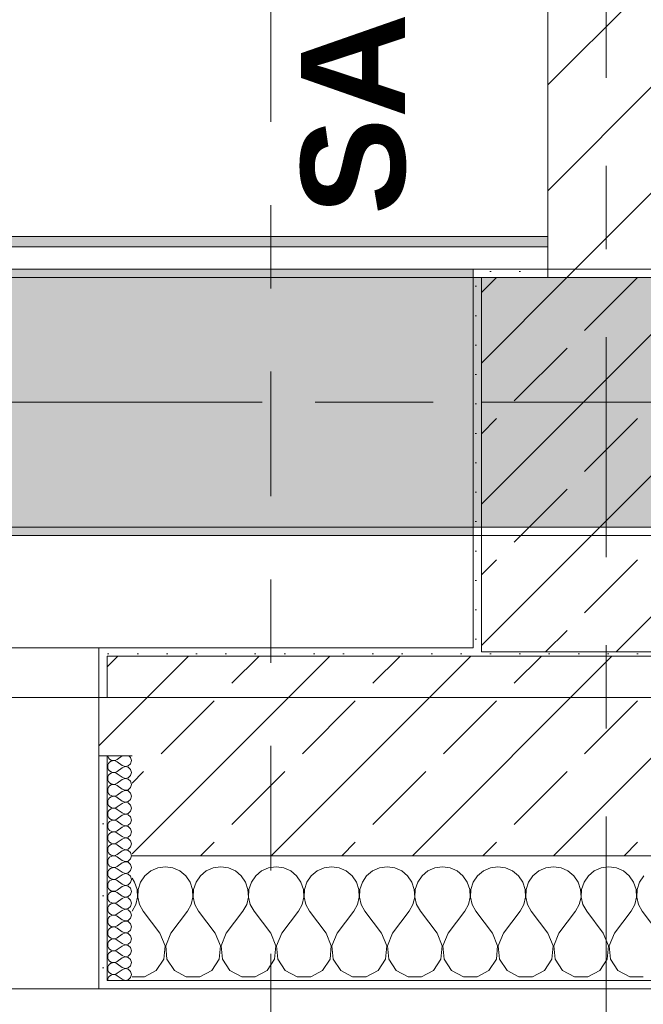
# Model space of a CAD drawing. Header units: metres. Extents: x -3.6 to 84.5, y -11 to 16.8.
# Tile 114 of 256: x 21.4 to 22.2, y -0.2 to 1. Entities that reach past the tile are written whole.
import ezdxf

# ---------------------------------------------------------------- set-up
doc = ezdxf.new("R2010")
doc.units = ezdxf.units.M
doc.header["$MEASUREMENT"] = 0
for name, pattern in [('Achse', [0.2, 0.1, -0.05, 0, -0.05]), ('Schnittlinie', [0.3, 0.15, -0.075, 0, -0.075]), ('Strichlinie doppelt', [0.546806, 0.264583, -0.105833, 0.070556, -0.105833]), ('Wipeout_Contour', [1, 0, -1])]:
    doc.linetypes.add(name, pattern=pattern)
for name, color, linetype in [('203 - Marker.Schnitt - Ausbaudetail SA', 7, 'Continuous'), ('451 - Universal.Achsen Raster', 7, 'Continuous'), ('604 - Struktur.Wand Aussen', 7, 'Continuous'), ('605 - Struktur.Wand Innen', 7, 'Continuous'), ('607 - Struktur.Stütze', 7, 'Continuous'), ('608 - Struktur.Träger', 7, 'Continuous'), ('Neubau_653 - Abdeckung.TB Verkofferung', 7, 'Continuous')]:
    doc.layers.add(name, color=color, linetype=linetype)
doc.styles.add('ERSTELLTER_STIL_1', font='txt')
pattern_1 = [(45, (0, 0), (-0.01767767, 0.01767767), [0, -0.025])]
pattern_2 = [(45, (0, 0), (-0.08485281, 0.08485281), []), (45, (-0.04243, 0.04243), (-0.08485281, 0.08485281), [0.09, -0.03])]
pattern_3 = [(0, (0, 0), (0, 0.08660254), [0, -0.05]), (0, (0.025, 0.0433), (0, 0.08660254), [0, -0.05])]

# ---------------------------------------------------------------- blocks, each defined once
blk = doc.blocks.new('*X92')
at = {"layer": '604 - Struktur.Wand Aussen', "color": 7, "linetype": 'Continuous', "lineweight": 5}
for p, q in [((21.5909, -0.0096), (21.5825, -0.0133)), ((21.6, -0.0083), (21.5909, -0.0096)), ((21.6091, -0.0096), (21.6, -0.0083)), ((21.6175, -0.0133), (21.6091, -0.0096)), ((21.6576, -0.0096), (21.6491, -0.0133)), ((21.6667, -0.0083), (21.6576, -0.0096)), ((21.6758, -0.0096), (21.6667, -0.0083)), ((21.6842, -0.0133), (21.6758, -0.0096)), ((21.7242, -0.0096), (21.7158, -0.0133)), ((21.7333, -0.0083), (21.7242, -0.0096)), ((21.7424, -0.0096), (21.7333, -0.0083)), ((21.7509, -0.0133), (21.7424, -0.0096)), ((21.7909, -0.0096), (21.7825, -0.0133)), ((21.8, -0.0083), (21.7909, -0.0096)), ((21.8091, -0.0096), (21.8, -0.0083)), ((21.8175, -0.0133), (21.8091, -0.0096)), ((21.8576, -0.0096), (21.8491, -0.0133)), ((21.8667, -0.0083), (21.8576, -0.0096)), ((21.8758, -0.0096), (21.8667, -0.0083)), ((21.8842, -0.0133), (21.8758, -0.0096)), ((21.9242, -0.0096), (21.9158, -0.0133)), ((21.9333, -0.0083), (21.9242, -0.0096)), ((21.9424, -0.0096), (21.9333, -0.0083)), ((21.9509, -0.0133), (21.9424, -0.0096)), ((21.9909, -0.0096), (21.9825, -0.0133)), ((22, -0.0083), (21.9909, -0.0096)), ((22.0091, -0.0096), (22, -0.0083)), ((22.0175, -0.0133), (22.0091, -0.0096)), ((22.0576, -0.0096), (22.0491, -0.0133)), ((22.0667, -0.0083), (22.0576, -0.0096)), ((22.0758, -0.0096), (22.0667, -0.0083)), ((22.0842, -0.0133), (22.0758, -0.0096)), ((22.1242, -0.0096), (22.1158, -0.0133)), ((22.1333, -0.0083), (22.1242, -0.0096)), ((22.1424, -0.0096), (22.1333, -0.0083)), ((22.1509, -0.0133), (22.1424, -0.0096)), ((21.5631, -0.0268), (21.56, -0.0222)), ((21.5754, -0.0192), (21.5702, -0.0268)), ((21.5825, -0.0133), (21.5754, -0.0192)), ((21.6246, -0.0192), (21.6175, -0.0133)), ((21.6298, -0.0268), (21.6246, -0.0192)), ((21.6421, -0.0192), (21.6369, -0.0268)), ((21.6491, -0.0133), (21.6421, -0.0192)), ((21.6913, -0.0192), (21.6842, -0.0133)), ((21.6965, -0.0268), (21.6913, -0.0192)), ((21.7087, -0.0192), (21.7035, -0.0268)), ((21.7158, -0.0133), (21.7087, -0.0192)), ((21.7579, -0.0192), (21.7509, -0.0133)), ((21.7631, -0.0268), (21.7579, -0.0192)), ((21.7754, -0.0192), (21.7702, -0.0268)), ((21.7825, -0.0133), (21.7754, -0.0192)), ((21.8246, -0.0192), (21.8175, -0.0133)), ((21.8298, -0.0268), (21.8246, -0.0192)), ((21.8421, -0.0192), (21.8369, -0.0268)), ((21.8491, -0.0133), (21.8421, -0.0192)), ((21.8913, -0.0192), (21.8842, -0.0133)), ((21.8965, -0.0268), (21.8913, -0.0192)), ((21.9087, -0.0192), (21.9035, -0.0268)), ((21.9158, -0.0133), (21.9087, -0.0192)), ((21.9579, -0.0192), (21.9509, -0.0133)), ((21.9631, -0.0268), (21.9579, -0.0192)), ((21.9754, -0.0192), (21.9702, -0.0268)), ((21.9825, -0.0133), (21.9754, -0.0192)), ((22.0246, -0.0192), (22.0175, -0.0133)), ((22.0298, -0.0268), (22.0246, -0.0192)), ((22.0421, -0.0192), (22.0369, -0.0268)), ((22.0491, -0.0133), (22.0421, -0.0192)), ((22.0913, -0.0192), (22.0842, -0.0133)), ((22.0965, -0.0268), (22.0913, -0.0192)), ((22.1087, -0.0192), (22.1035, -0.0268)), ((22.1158, -0.0133), (22.1087, -0.0192)), ((22.1579, -0.0192), (22.1509, -0.0133)), ((22.1631, -0.0268), (22.1579, -0.0192)), ((22.1754, -0.0192), (22.1702, -0.0268)), ((21.5661, -0.0355), (21.5631, -0.0268)), ((21.5665, -0.0447), (21.5661, -0.0355)), ((21.5672, -0.0355), (21.5668, -0.0447)), ((21.5702, -0.0268), (21.5672, -0.0355)), ((21.6328, -0.0355), (21.6298, -0.0268)), ((21.6332, -0.0447), (21.6328, -0.0355)), ((21.6339, -0.0355), (21.6335, -0.0447)), ((21.6369, -0.0268), (21.6339, -0.0355)), ((21.6994, -0.0355), (21.6965, -0.0268)), ((21.6999, -0.0447), (21.6994, -0.0355)), ((21.7006, -0.0355), (21.7001, -0.0447)), ((21.7035, -0.0268), (21.7006, -0.0355)), ((21.7661, -0.0355), (21.7631, -0.0268)), ((21.7665, -0.0447), (21.7661, -0.0355)), ((21.7672, -0.0355), (21.7668, -0.0447)), ((21.7702, -0.0268), (21.7672, -0.0355)), ((21.8328, -0.0355), (21.8298, -0.0268)), ((21.8332, -0.0447), (21.8328, -0.0355)), ((21.8339, -0.0355), (21.8335, -0.0447)), ((21.8369, -0.0268), (21.8339, -0.0355)), ((21.8994, -0.0355), (21.8965, -0.0268)), ((21.8999, -0.0447), (21.8994, -0.0355)), ((21.9006, -0.0355), (21.9001, -0.0447)), ((21.9035, -0.0268), (21.9006, -0.0355)), ((21.9661, -0.0355), (21.9631, -0.0268)), ((21.9665, -0.0447), (21.9661, -0.0355)), ((21.9672, -0.0355), (21.9668, -0.0447)), ((21.9702, -0.0268), (21.9672, -0.0355)), ((22.0328, -0.0355), (22.0298, -0.0268)), ((22.0332, -0.0447), (22.0328, -0.0355)), ((22.0339, -0.0355), (22.0335, -0.0447)), ((22.0369, -0.0268), (22.0339, -0.0355)), ((22.0994, -0.0355), (22.0965, -0.0268)), ((22.0999, -0.0447), (22.0994, -0.0355)), ((22.1006, -0.0355), (22.1001, -0.0447)), ((22.1035, -0.0268), (22.1006, -0.0355)), ((22.1661, -0.0355), (22.1631, -0.0268)), ((22.1665, -0.0447), (22.1661, -0.0355)), ((22.1672, -0.0355), (22.1668, -0.0447)), ((22.1702, -0.0268), (22.1672, -0.0355)), ((21.5645, -0.0536), (21.5665, -0.0447)), ((21.5668, -0.0447), (21.5689, -0.0536)), ((21.6311, -0.0536), (21.6332, -0.0447)), ((21.6335, -0.0447), (21.6355, -0.0536)), ((21.6978, -0.0536), (21.6999, -0.0447)), ((21.7001, -0.0447), (21.7022, -0.0536)), ((21.7645, -0.0536), (21.7665, -0.0447)), ((21.7668, -0.0447), (21.7689, -0.0536)), ((21.8311, -0.0536), (21.8332, -0.0447)), ((21.8335, -0.0447), (21.8355, -0.0536)), ((21.8978, -0.0536), (21.8999, -0.0447)), ((21.9001, -0.0447), (21.9022, -0.0536)), ((21.9645, -0.0536), (21.9665, -0.0447)), ((21.9668, -0.0447), (21.9689, -0.0536)), ((22.0311, -0.0536), (22.0332, -0.0447)), ((22.0335, -0.0447), (22.0355, -0.0536)), ((22.0978, -0.0536), (22.0999, -0.0447)), ((22.1001, -0.0447), (22.1022, -0.0536)), ((22.1645, -0.0536), (22.1665, -0.0447)), ((22.1668, -0.0447), (22.1689, -0.0536)), ((21.56, -0.0617), (21.5645, -0.0536)), ((21.5689, -0.0536), (21.5733, -0.0617)), ((21.6267, -0.0617), (21.6311, -0.0536)), ((21.6355, -0.0536), (21.64, -0.0617)), ((21.6933, -0.0617), (21.6978, -0.0536)), ((21.7022, -0.0536), (21.7067, -0.0617)), ((21.76, -0.0617), (21.7645, -0.0536)), ((21.7689, -0.0536), (21.7733, -0.0617)), ((21.8267, -0.0617), (21.8311, -0.0536)), ((21.8355, -0.0536), (21.84, -0.0617)), ((21.8933, -0.0617), (21.8978, -0.0536)), ((21.9022, -0.0536), (21.9067, -0.0617)), ((21.96, -0.0617), (21.9645, -0.0536)), ((21.9689, -0.0536), (21.9733, -0.0617)), ((22.0267, -0.0617), (22.0311, -0.0536)), ((22.0355, -0.0536), (22.04, -0.0617)), ((22.0933, -0.0617), (22.0978, -0.0536)), ((22.1022, -0.0536), (22.1067, -0.0617)), ((22.16, -0.0617), (22.1645, -0.0536)), ((22.1689, -0.0536), (22.1733, -0.0617)), ((21.5933, -0.0883), (21.5733, -0.0617)), ((21.6067, -0.0883), (21.6267, -0.0617)), ((21.66, -0.0883), (21.64, -0.0617)), ((21.6733, -0.0883), (21.6933, -0.0617)), ((21.7267, -0.0883), (21.7067, -0.0617)), ((21.74, -0.0883), (21.76, -0.0617)), ((21.7933, -0.0883), (21.7733, -0.0617)), ((21.8067, -0.0883), (21.8267, -0.0617)), ((21.86, -0.0883), (21.84, -0.0617)), ((21.8733, -0.0883), (21.8933, -0.0617)), ((21.9267, -0.0883), (21.9067, -0.0617)), ((21.94, -0.0883), (21.96, -0.0617)), ((21.9933, -0.0883), (21.9733, -0.0617)), ((22.0067, -0.0883), (22.0267, -0.0617)), ((22.06, -0.0883), (22.04, -0.0617)), ((22.0733, -0.0883), (22.0933, -0.0617)), ((22.1267, -0.0883), (22.1067, -0.0617)), ((22.14, -0.0883), (22.16, -0.0617)), ((22.1933, -0.0883), (22.1733, -0.0617)), ((21.5996, -0.1033), (21.5933, -0.0883)), ((21.6067, -0.0883), (21.6004, -0.1033)), ((21.6663, -0.1033), (21.66, -0.0883)), ((21.6733, -0.0883), (21.667, -0.1033)), ((21.733, -0.1033), (21.7267, -0.0883)), ((21.74, -0.0883), (21.7337, -0.1033)), ((21.7996, -0.1033), (21.7933, -0.0883)), ((21.8067, -0.0883), (21.8004, -0.1033)), ((21.8663, -0.1033), (21.86, -0.0883)), ((21.8733, -0.0883), (21.867, -0.1033)), ((21.933, -0.1033), (21.9267, -0.0883)), ((21.94, -0.0883), (21.9337, -0.1033)), ((21.9996, -0.1033), (21.9933, -0.0883)), ((22.0067, -0.0883), (22.0004, -0.1033)), ((22.0663, -0.1033), (22.06, -0.0883)), ((22.0733, -0.0883), (22.067, -0.1033)), ((22.133, -0.1033), (22.1267, -0.0883)), ((22.14, -0.0883), (22.1337, -0.1033)), ((21.5981, -0.1195), (21.5996, -0.1033)), ((21.6004, -0.1033), (21.6019, -0.1195)), ((21.6648, -0.1195), (21.6663, -0.1033)), ((21.667, -0.1033), (21.6686, -0.1195)), ((21.7314, -0.1195), (21.733, -0.1033)), ((21.7337, -0.1033), (21.7352, -0.1195)), ((21.7981, -0.1195), (21.7996, -0.1033)), ((21.8004, -0.1033), (21.8019, -0.1195)), ((21.8648, -0.1195), (21.8663, -0.1033)), ((21.867, -0.1033), (21.8686, -0.1195)), ((21.9314, -0.1195), (21.933, -0.1033)), ((21.9337, -0.1033), (21.9352, -0.1195)), ((21.9981, -0.1195), (21.9996, -0.1033)), ((22.0004, -0.1033), (22.0019, -0.1195)), ((22.0648, -0.1195), (22.0663, -0.1033)), ((22.067, -0.1033), (22.0686, -0.1195)), ((22.1314, -0.1195), (22.133, -0.1033)), ((22.1337, -0.1033), (22.1352, -0.1195)), ((21.5891, -0.133), (21.5981, -0.1195)), ((21.6019, -0.1195), (21.6109, -0.133)), ((21.6558, -0.133), (21.6648, -0.1195)), ((21.6686, -0.1195), (21.6776, -0.133)), ((21.7224, -0.133), (21.7314, -0.1195)), ((21.7352, -0.1195), (21.7442, -0.133)), ((21.7891, -0.133), (21.7981, -0.1195)), ((21.8019, -0.1195), (21.8109, -0.133)), ((21.8558, -0.133), (21.8648, -0.1195)), ((21.8686, -0.1195), (21.8776, -0.133)), ((21.9224, -0.133), (21.9314, -0.1195)), ((21.9352, -0.1195), (21.9442, -0.133)), ((21.9891, -0.133), (21.9981, -0.1195)), ((22.0019, -0.1195), (22.0109, -0.133)), ((22.0558, -0.133), (22.0648, -0.1195)), ((22.0686, -0.1195), (22.0776, -0.133)), ((22.1224, -0.133), (22.1314, -0.1195)), ((22.1352, -0.1195), (22.1442, -0.133)), ((21.56, -0.1407), (21.5748, -0.1407)), ((21.5748, -0.1407), (21.5891, -0.133)), ((21.6109, -0.133), (21.6252, -0.1407)), ((21.6252, -0.1407), (21.6415, -0.1407)), ((21.6415, -0.1407), (21.6558, -0.133)), ((21.6776, -0.133), (21.6919, -0.1407)), ((21.6919, -0.1407), (21.7081, -0.1407)), ((21.7081, -0.1407), (21.7224, -0.133)), ((21.7442, -0.133), (21.7585, -0.1407)), ((21.7585, -0.1407), (21.7748, -0.1407)), ((21.7748, -0.1407), (21.7891, -0.133)), ((21.8109, -0.133), (21.8252, -0.1407)), ((21.8252, -0.1407), (21.8415, -0.1407)), ((21.8415, -0.1407), (21.8558, -0.133)), ((21.8776, -0.133), (21.8919, -0.1407)), ((21.8919, -0.1407), (21.9081, -0.1407)), ((21.9081, -0.1407), (21.9224, -0.133)), ((21.9442, -0.133), (21.9585, -0.1407)), ((21.9585, -0.1407), (21.9748, -0.1407)), ((21.9748, -0.1407), (21.9891, -0.133)), ((22.0109, -0.133), (22.0252, -0.1407)), ((22.0252, -0.1407), (22.0415, -0.1407)), ((22.0415, -0.1407), (22.0558, -0.133)), ((22.0776, -0.133), (22.0919, -0.1407)), ((22.0919, -0.1407), (22.1081, -0.1407)), ((22.1081, -0.1407), (22.1224, -0.133)), ((22.1442, -0.133), (22.1585, -0.1407)), ((22.1585, -0.1407), (22.1748, -0.1407))]:
    blk.add_line(p, q, dxfattribs=at)
blk = doc.blocks.new('*X119')
at = {"layer": '604 - Struktur.Wand Aussen', "color": 7, "linetype": 'Continuous', "lineweight": 5}
for p, q in [((21.5309, 0.125), (21.531, 0.1245)), ((21.531, 0.1245), (21.5318, 0.1227)), ((21.5318, 0.1227), (21.533, 0.1212)), ((21.533, 0.1212), (21.5347, 0.12)), ((21.5347, 0.1185), (21.533, 0.1174)), ((21.5347, 0.12), (21.5365, 0.1194)), ((21.5365, 0.1192), (21.5347, 0.1185)), ((21.5365, 0.1194), (21.5385, 0.1193)), ((21.5385, 0.1193), (21.5365, 0.1192)), ((21.5385, 0.1193), (21.5404, 0.1198)), ((21.5404, 0.1188), (21.5385, 0.1193)), ((21.5404, 0.1198), (21.5421, 0.1207)), ((21.5421, 0.1179), (21.5404, 0.1188)), ((21.5479, 0.125), (21.5421, 0.1207)), ((21.5582, 0.123), (21.5561, 0.125)), ((21.5593, 0.1193), (21.5582, 0.123)), ((21.5582, 0.1155), (21.5593, 0.1193)), ((21.531, 0.1141), (21.5307, 0.1121)), ((21.5307, 0.1121), (21.531, 0.1102)), ((21.5318, 0.1159), (21.531, 0.1141)), ((21.531, 0.1102), (21.5318, 0.1084)), ((21.533, 0.1174), (21.5318, 0.1159)), ((21.5318, 0.1084), (21.533, 0.1069)), ((21.533, 0.1069), (21.5347, 0.1058)), ((21.5479, 0.1136), (21.5421, 0.1179)), ((21.5479, 0.1107), (21.5421, 0.1064)), ((21.5479, 0.1136), (21.5515, 0.1122)), ((21.5515, 0.1121), (21.5479, 0.1107)), ((21.5515, 0.1122), (21.5553, 0.1129)), ((21.5553, 0.1114), (21.5515, 0.1121)), ((21.5553, 0.1129), (21.5582, 0.1155)), ((21.5582, 0.1088), (21.5553, 0.1114)), ((21.5593, 0.105), (21.5582, 0.1088)), ((21.531, 0.0998), (21.5307, 0.0979)), ((21.5307, 0.0979), (21.531, 0.0959)), ((21.5318, 0.1016), (21.531, 0.0998)), ((21.531, 0.0959), (21.5318, 0.0941)), ((21.533, 0.1031), (21.5318, 0.1016)), ((21.5347, 0.1042), (21.533, 0.1031)), ((21.5347, 0.1058), (21.5365, 0.1051)), ((21.5365, 0.1049), (21.5347, 0.1042)), ((21.5365, 0.1051), (21.5385, 0.105)), ((21.5385, 0.105), (21.5365, 0.1049)), ((21.5385, 0.105), (21.5404, 0.1055)), ((21.5404, 0.1045), (21.5385, 0.105)), ((21.5404, 0.1055), (21.5421, 0.1064)), ((21.5421, 0.1036), (21.5404, 0.1045)), ((21.5479, 0.0993), (21.5421, 0.1036)), ((21.5479, 0.0964), (21.5421, 0.0921)), ((21.5479, 0.0993), (21.5515, 0.0979)), ((21.5515, 0.0978), (21.5479, 0.0964)), ((21.5515, 0.0979), (21.5553, 0.0986)), ((21.5553, 0.0971), (21.5515, 0.0978)), ((21.5553, 0.0986), (21.5582, 0.1012)), ((21.5582, 0.0945), (21.5553, 0.0971)), ((21.5582, 0.1012), (21.5593, 0.105)), ((21.531, 0.0855), (21.5307, 0.0836)), ((21.5307, 0.0836), (21.531, 0.0816)), ((21.5318, 0.0873), (21.531, 0.0855)), ((21.5318, 0.0941), (21.533, 0.0926)), ((21.533, 0.0888), (21.5318, 0.0873)), ((21.533, 0.0926), (21.5347, 0.0915)), ((21.5347, 0.09), (21.533, 0.0888)), ((21.5347, 0.0915), (21.5365, 0.0908)), ((21.5365, 0.0906), (21.5347, 0.09)), ((21.5365, 0.0908), (21.5385, 0.0907)), ((21.5385, 0.0907), (21.5365, 0.0906)), ((21.5385, 0.0907), (21.5404, 0.0912)), ((21.5404, 0.0902), (21.5385, 0.0907)), ((21.5404, 0.0912), (21.5421, 0.0921)), ((21.5421, 0.0893), (21.5404, 0.0902)), ((21.5479, 0.085), (21.5421, 0.0893)), ((21.5479, 0.085), (21.5515, 0.0836)), ((21.5515, 0.0835), (21.5479, 0.0821)), ((21.5515, 0.0836), (21.5553, 0.0843)), ((21.5553, 0.0828), (21.5515, 0.0835)), ((21.5553, 0.0843), (21.5582, 0.087)), ((21.5593, 0.0907), (21.5582, 0.0945)), ((21.5582, 0.087), (21.5593, 0.0907)), ((21.531, 0.0712), (21.5307, 0.0693)), ((21.531, 0.0816), (21.5318, 0.0798)), ((21.5318, 0.073), (21.531, 0.0712)), ((21.5318, 0.0798), (21.533, 0.0783)), ((21.533, 0.0746), (21.5318, 0.073)), ((21.533, 0.0783), (21.5347, 0.0772)), ((21.5347, 0.0757), (21.533, 0.0746)), ((21.5347, 0.0772), (21.5365, 0.0766)), ((21.5365, 0.0763), (21.5347, 0.0757)), ((21.5365, 0.0766), (21.5385, 0.0765)), ((21.5385, 0.0764), (21.5365, 0.0763)), ((21.5385, 0.0765), (21.5404, 0.0769)), ((21.5404, 0.076), (21.5385, 0.0764)), ((21.5404, 0.0769), (21.5421, 0.0779)), ((21.5421, 0.075), (21.5404, 0.076)), ((21.5479, 0.0821), (21.5421, 0.0779)), ((21.5479, 0.0707), (21.5421, 0.075)), ((21.5582, 0.0802), (21.5553, 0.0828)), ((21.5553, 0.07), (21.5582, 0.0727)), ((21.5593, 0.0764), (21.5582, 0.0802)), ((21.5582, 0.0727), (21.5593, 0.0764)), ((21.5307, 0.0693), (21.531, 0.0673)), ((21.531, 0.0673), (21.5318, 0.0655)), ((21.5318, 0.0655), (21.533, 0.064)), ((21.533, 0.0603), (21.5318, 0.0588)), ((21.533, 0.064), (21.5347, 0.0629)), ((21.5347, 0.0614), (21.533, 0.0603)), ((21.5347, 0.0629), (21.5365, 0.0623)), ((21.5365, 0.062), (21.5347, 0.0614)), ((21.5365, 0.0623), (21.5385, 0.0622)), ((21.5385, 0.0621), (21.5365, 0.062)), ((21.5385, 0.0622), (21.5404, 0.0626)), ((21.5404, 0.0617), (21.5385, 0.0621)), ((21.5404, 0.0626), (21.5421, 0.0636)), ((21.5421, 0.0607), (21.5404, 0.0617)), ((21.5479, 0.0679), (21.5421, 0.0636)), ((21.5479, 0.0564), (21.5421, 0.0607)), ((21.5479, 0.0707), (21.5515, 0.0693)), ((21.5515, 0.0693), (21.5479, 0.0679)), ((21.5515, 0.0693), (21.5553, 0.07)), ((21.5553, 0.0685), (21.5515, 0.0693)), ((21.5582, 0.0659), (21.5553, 0.0685)), ((21.5593, 0.0621), (21.5582, 0.0659)), ((21.5582, 0.0584), (21.5593, 0.0621)), ((21.531, 0.057), (21.5307, 0.055)), ((21.5307, 0.055), (21.531, 0.053)), ((21.5318, 0.0588), (21.531, 0.057)), ((21.531, 0.053), (21.5318, 0.0512)), ((21.5318, 0.0512), (21.533, 0.0497)), ((21.533, 0.0497), (21.5347, 0.0486)), ((21.5347, 0.0486), (21.5365, 0.048)), ((21.5365, 0.0477), (21.5347, 0.0471)), ((21.5365, 0.048), (21.5385, 0.0479)), ((21.5385, 0.0478), (21.5365, 0.0477)), ((21.5385, 0.0479), (21.5404, 0.0483)), ((21.5404, 0.0474), (21.5385, 0.0478)), ((21.5404, 0.0483), (21.5421, 0.0493)), ((21.5421, 0.0464), (21.5404, 0.0474)), ((21.5479, 0.0536), (21.5421, 0.0493)), ((21.5479, 0.0564), (21.5515, 0.055)), ((21.5515, 0.055), (21.5479, 0.0536)), ((21.5515, 0.055), (21.5553, 0.0558)), ((21.5553, 0.0542), (21.5515, 0.055)), ((21.5553, 0.0558), (21.5582, 0.0584)), ((21.5582, 0.0516), (21.5553, 0.0542)), ((21.5593, 0.0479), (21.5582, 0.0516)), ((21.5582, 0.0441), (21.5593, 0.0479)), ((21.531, 0.0427), (21.5307, 0.0407)), ((21.5307, 0.0407), (21.531, 0.0388)), ((21.5318, 0.0445), (21.531, 0.0427)), ((21.531, 0.0388), (21.5318, 0.037)), ((21.533, 0.046), (21.5318, 0.0445)), ((21.5318, 0.037), (21.533, 0.0354)), ((21.5347, 0.0471), (21.533, 0.046)), ((21.5479, 0.0421), (21.5421, 0.0464)), ((21.5479, 0.0393), (21.5421, 0.035)), ((21.5479, 0.0421), (21.5515, 0.0407)), ((21.5515, 0.0407), (21.5479, 0.0393)), ((21.5515, 0.0407), (21.5553, 0.0415)), ((21.5553, 0.04), (21.5515, 0.0407)), ((21.5553, 0.0415), (21.5582, 0.0441)), ((21.5582, 0.0373), (21.5553, 0.04)), ((21.5593, 0.0336), (21.5582, 0.0373)), ((21.531, 0.0284), (21.5307, 0.0264)), ((21.5307, 0.0264), (21.531, 0.0245)), ((21.5318, 0.0302), (21.531, 0.0284)), ((21.531, 0.0245), (21.5318, 0.0227)), ((21.533, 0.0317), (21.5318, 0.0302)), ((21.533, 0.0354), (21.5347, 0.0343)), ((21.5347, 0.0328), (21.533, 0.0317)), ((21.5347, 0.0343), (21.5365, 0.0337)), ((21.5365, 0.0334), (21.5347, 0.0328)), ((21.5365, 0.0337), (21.5385, 0.0336)), ((21.5385, 0.0335), (21.5365, 0.0334)), ((21.5385, 0.0336), (21.5404, 0.034)), ((21.5404, 0.0331), (21.5385, 0.0335)), ((21.5404, 0.034), (21.5421, 0.035)), ((21.5421, 0.0321), (21.5404, 0.0331)), ((21.5479, 0.0279), (21.5421, 0.0321)), ((21.5479, 0.025), (21.5421, 0.0207)), ((21.5479, 0.0279), (21.5515, 0.0265)), ((21.5515, 0.0264), (21.5479, 0.025)), ((21.5515, 0.0265), (21.5553, 0.0272)), ((21.5553, 0.0257), (21.5515, 0.0264)), ((21.5553, 0.0272), (21.5582, 0.0298)), ((21.5582, 0.023), (21.5553, 0.0257)), ((21.5582, 0.0298), (21.5593, 0.0336)), ((21.531, 0.0141), (21.5307, 0.0121)), ((21.5307, 0.0121), (21.531, 0.0102)), ((21.5318, 0.0159), (21.531, 0.0141)), ((21.5318, 0.0227), (21.533, 0.0212)), ((21.533, 0.0174), (21.5318, 0.0159)), ((21.533, 0.0212), (21.5347, 0.02)), ((21.5347, 0.0185), (21.533, 0.0174)), ((21.5347, 0.02), (21.5365, 0.0194)), ((21.5365, 0.0192), (21.5347, 0.0185)), ((21.5365, 0.0194), (21.5385, 0.0193)), ((21.5385, 0.0193), (21.5365, 0.0192)), ((21.5385, 0.0193), (21.5404, 0.0198)), ((21.5404, 0.0188), (21.5385, 0.0193)), ((21.5404, 0.0198), (21.5421, 0.0207)), ((21.5421, 0.0179), (21.5404, 0.0188)), ((21.5479, 0.0136), (21.5421, 0.0179)), ((21.5479, 0.0136), (21.5515, 0.0122)), ((21.5515, 0.0121), (21.5479, 0.0107)), ((21.5515, 0.0122), (21.5553, 0.0129)), ((21.5553, 0.0114), (21.5515, 0.0121)), ((21.5553, 0.0129), (21.5582, 0.0155)), ((21.5593, 0.0193), (21.5582, 0.023)), ((21.5582, 0.0155), (21.5593, 0.0193)), ((21.531, 0.0102), (21.5318, 0.0084)), ((21.5318, 0.0016), (21.531, -0.0002)), ((21.5318, 0.0084), (21.533, 0.0069)), ((21.533, 0.0031), (21.5318, 0.0016)), ((21.533, 0.0069), (21.5347, 0.0058)), ((21.5347, 0.0042), (21.533, 0.0031)), ((21.5347, 0.0058), (21.5365, 0.0051)), ((21.5365, 0.0049), (21.5347, 0.0042)), ((21.5365, 0.0051), (21.5385, 0.005)), ((21.5385, 0.005), (21.5365, 0.0049)), ((21.5385, 0.005), (21.5404, 0.0055)), ((21.5404, 0.0045), (21.5385, 0.005)), ((21.5404, 0.0055), (21.5421, 0.0064)), ((21.5421, 0.0036), (21.5404, 0.0045)), ((21.5479, 0.0107), (21.5421, 0.0064)), ((21.5479, -0.0007), (21.5421, 0.0036)), ((21.5582, 0.0088), (21.5553, 0.0114)), ((21.5553, -0.0014), (21.5582, 0.0012)), ((21.5593, 0.005), (21.5582, 0.0088)), ((21.5582, 0.0012), (21.5593, 0.005)), ((21.531, -0.0002), (21.5307, -0.0021)), ((21.5307, -0.0021), (21.531, -0.0041)), ((21.531, -0.0041), (21.5318, -0.0059)), ((21.5318, -0.0059), (21.533, -0.0074)), ((21.533, -0.0112), (21.5318, -0.0127)), ((21.533, -0.0074), (21.5347, -0.0085)), ((21.5347, -0.01), (21.533, -0.0112)), ((21.5347, -0.0085), (21.5365, -0.0092)), ((21.5365, -0.0094), (21.5347, -0.01)), ((21.5365, -0.0092), (21.5385, -0.0093)), ((21.5385, -0.0093), (21.5365, -0.0094)), ((21.5385, -0.0093), (21.5404, -0.0088)), ((21.5404, -0.0098), (21.5385, -0.0093)), ((21.5404, -0.0088), (21.5421, -0.0079)), ((21.5421, -0.0107), (21.5404, -0.0098)), ((21.5479, -0.0036), (21.5421, -0.0079)), ((21.5479, -0.015), (21.5421, -0.0107)), ((21.5479, -0.0007), (21.5515, -0.0021)), ((21.5515, -0.0022), (21.5479, -0.0036)), ((21.5515, -0.0021), (21.5553, -0.0014)), ((21.5553, -0.0029), (21.5515, -0.0022)), ((21.5582, -0.0055), (21.5553, -0.0029)), ((21.5593, -0.0093), (21.5582, -0.0055)), ((21.5582, -0.013), (21.5593, -0.0093)), ((21.531, -0.0145), (21.5307, -0.0164)), ((21.5307, -0.0164), (21.531, -0.0184)), ((21.5318, -0.0127), (21.531, -0.0145)), ((21.531, -0.0184), (21.5318, -0.0202)), ((21.5318, -0.0202), (21.533, -0.0217)), ((21.533, -0.0217), (21.5347, -0.0228)), ((21.5347, -0.0228), (21.5365, -0.0234)), ((21.5365, -0.0234), (21.5385, -0.0235)), ((21.5385, -0.0236), (21.5365, -0.0237)), ((21.5385, -0.0235), (21.5404, -0.0231)), ((21.5404, -0.024), (21.5385, -0.0236)), ((21.5404, -0.0231), (21.5421, -0.0221)), ((21.5479, -0.0179), (21.5421, -0.0221)), ((21.5479, -0.015), (21.5515, -0.0164)), ((21.5515, -0.0165), (21.5479, -0.0179)), ((21.5515, -0.0164), (21.5553, -0.0157)), ((21.5553, -0.0172), (21.5515, -0.0165)), ((21.5553, -0.0157), (21.5582, -0.013)), ((21.5582, -0.0198), (21.5553, -0.0172)), ((21.5593, -0.0236), (21.5582, -0.0198)), ((21.5582, -0.0273), (21.5593, -0.0236)), ((21.531, -0.0288), (21.5307, -0.0307)), ((21.5307, -0.0307), (21.531, -0.0327)), ((21.5318, -0.027), (21.531, -0.0288)), ((21.531, -0.0327), (21.5318, -0.0345)), ((21.533, -0.0254), (21.5318, -0.027)), ((21.5318, -0.0345), (21.533, -0.036)), ((21.5347, -0.0243), (21.533, -0.0254)), ((21.5365, -0.0237), (21.5347, -0.0243)), ((21.5421, -0.025), (21.5404, -0.024)), ((21.5479, -0.0293), (21.5421, -0.025)), ((21.5479, -0.0321), (21.5421, -0.0364)), ((21.5479, -0.0293), (21.5515, -0.0307)), ((21.5515, -0.0307), (21.5479, -0.0321)), ((21.5515, -0.0307), (21.5553, -0.03)), ((21.5553, -0.0315), (21.5515, -0.0307)), ((21.5553, -0.03), (21.5582, -0.0273)), ((21.5582, -0.0341), (21.5553, -0.0315)), ((21.5593, -0.0379), (21.5582, -0.0341)), ((21.531, -0.043), (21.5307, -0.045)), ((21.5307, -0.045), (21.531, -0.047)), ((21.5318, -0.0412), (21.531, -0.043)), ((21.531, -0.047), (21.5318, -0.0488)), ((21.533, -0.0397), (21.5318, -0.0412)), ((21.533, -0.036), (21.5347, -0.0371)), ((21.5347, -0.0386), (21.533, -0.0397)), ((21.5347, -0.0371), (21.5365, -0.0377)), ((21.5365, -0.038), (21.5347, -0.0386)), ((21.5365, -0.0377), (21.5385, -0.0378)), ((21.5385, -0.0379), (21.5365, -0.038)), ((21.5385, -0.0378), (21.5404, -0.0374)), ((21.5404, -0.0383), (21.5385, -0.0379)), ((21.5404, -0.0374), (21.5421, -0.0364)), ((21.5421, -0.0393), (21.5404, -0.0383)), ((21.5479, -0.0436), (21.5421, -0.0393)), ((21.5479, -0.0464), (21.5421, -0.0507)), ((21.5479, -0.0436), (21.5515, -0.045)), ((21.5515, -0.045), (21.5479, -0.0464)), ((21.5515, -0.045), (21.5553, -0.0442)), ((21.5553, -0.0458), (21.5515, -0.045)), ((21.5553, -0.0442), (21.5582, -0.0416)), ((21.5582, -0.0484), (21.5553, -0.0458)), ((21.5582, -0.0416), (21.5593, -0.0379)), ((21.531, -0.0573), (21.5307, -0.0593)), ((21.5318, -0.0555), (21.531, -0.0573)), ((21.5318, -0.0488), (21.533, -0.0503)), ((21.533, -0.054), (21.5318, -0.0555)), ((21.533, -0.0503), (21.5347, -0.0514)), ((21.5347, -0.0529), (21.533, -0.054)), ((21.5347, -0.0514), (21.5365, -0.052)), ((21.5365, -0.0523), (21.5347, -0.0529)), ((21.5365, -0.052), (21.5385, -0.0521)), ((21.5385, -0.0522), (21.5365, -0.0523)), ((21.5385, -0.0521), (21.5404, -0.0517)), ((21.5404, -0.0526), (21.5385, -0.0522)), ((21.5404, -0.0517), (21.5421, -0.0507)), ((21.5421, -0.0536), (21.5404, -0.0526)), ((21.5479, -0.0579), (21.5421, -0.0536)), ((21.5479, -0.0579), (21.5515, -0.0593)), ((21.5515, -0.0593), (21.5553, -0.0585)), ((21.5553, -0.0585), (21.5582, -0.0559)), ((21.5593, -0.0521), (21.5582, -0.0484)), ((21.5582, -0.0559), (21.5593, -0.0521)), ((21.5307, -0.0593), (21.531, -0.0612)), ((21.531, -0.0612), (21.5318, -0.063)), ((21.5318, -0.0698), (21.531, -0.0716)), ((21.5318, -0.063), (21.533, -0.0646)), ((21.533, -0.0683), (21.5318, -0.0698)), ((21.533, -0.0646), (21.5347, -0.0657)), ((21.5347, -0.0672), (21.533, -0.0683)), ((21.5347, -0.0657), (21.5365, -0.0663)), ((21.5365, -0.0666), (21.5347, -0.0672)), ((21.5365, -0.0663), (21.5385, -0.0664)), ((21.5385, -0.0665), (21.5365, -0.0666)), ((21.5385, -0.0664), (21.5404, -0.066)), ((21.5404, -0.0669), (21.5385, -0.0665)), ((21.5404, -0.066), (21.5421, -0.065)), ((21.5421, -0.0679), (21.5404, -0.0669)), ((21.5479, -0.0607), (21.5421, -0.065)), ((21.5479, -0.0721), (21.5421, -0.0679)), ((21.5515, -0.0593), (21.5479, -0.0607)), ((21.5553, -0.06), (21.5515, -0.0593)), ((21.5582, -0.0627), (21.5553, -0.06)), ((21.5553, -0.0728), (21.5582, -0.0702)), ((21.5593, -0.0664), (21.5582, -0.0627)), ((21.5582, -0.0702), (21.5593, -0.0664)), ((21.531, -0.0716), (21.5307, -0.0736)), ((21.5307, -0.0736), (21.531, -0.0755)), ((21.531, -0.0755), (21.5318, -0.0773)), ((21.5318, -0.0773), (21.533, -0.0788)), ((21.533, -0.0826), (21.5318, -0.0841)), ((21.533, -0.0788), (21.5347, -0.08)), ((21.5347, -0.0815), (21.533, -0.0826)), ((21.5347, -0.08), (21.5365, -0.0806)), ((21.5365, -0.0808), (21.5347, -0.0815)), ((21.5365, -0.0806), (21.5385, -0.0807)), ((21.5385, -0.0807), (21.5365, -0.0808)), ((21.5385, -0.0807), (21.5404, -0.0802)), ((21.5404, -0.0812), (21.5385, -0.0807)), ((21.5404, -0.0802), (21.5421, -0.0793)), ((21.5421, -0.0821), (21.5404, -0.0812)), ((21.5479, -0.075), (21.5421, -0.0793)), ((21.5479, -0.0864), (21.5421, -0.0821)), ((21.5479, -0.0721), (21.5515, -0.0735)), ((21.5515, -0.0736), (21.5479, -0.075)), ((21.5515, -0.0735), (21.5553, -0.0728)), ((21.5553, -0.0743), (21.5515, -0.0736)), ((21.5582, -0.077), (21.5553, -0.0743)), ((21.5593, -0.0807), (21.5582, -0.077)), ((21.5582, -0.0845), (21.5593, -0.0807)), ((21.531, -0.0859), (21.5307, -0.0879)), ((21.5307, -0.0879), (21.531, -0.0898)), ((21.5318, -0.0841), (21.531, -0.0859)), ((21.531, -0.0898), (21.5318, -0.0916)), ((21.5318, -0.0916), (21.533, -0.0931)), ((21.533, -0.0931), (21.5347, -0.0942)), ((21.5347, -0.0942), (21.5365, -0.0949)), ((21.5385, -0.095), (21.5404, -0.0945)), ((21.5404, -0.0945), (21.5421, -0.0936)), ((21.5479, -0.0893), (21.5421, -0.0936)), ((21.5479, -0.0864), (21.5515, -0.0878)), ((21.5515, -0.0879), (21.5479, -0.0893)), ((21.5515, -0.0878), (21.5553, -0.0871)), ((21.5553, -0.0886), (21.5515, -0.0879)), ((21.5553, -0.0871), (21.5582, -0.0845)), ((21.5582, -0.0912), (21.5553, -0.0886)), ((21.5593, -0.095), (21.5582, -0.0912)), ((21.531, -0.1002), (21.5307, -0.1021)), ((21.5307, -0.1021), (21.531, -0.1041)), ((21.5318, -0.0984), (21.531, -0.1002)), ((21.531, -0.1041), (21.5318, -0.1059)), ((21.533, -0.0969), (21.5318, -0.0984)), ((21.5318, -0.1059), (21.533, -0.1074)), ((21.5347, -0.0958), (21.533, -0.0969)), ((21.5365, -0.0951), (21.5347, -0.0958)), ((21.5365, -0.0949), (21.5385, -0.095)), ((21.5385, -0.095), (21.5365, -0.0951)), ((21.5404, -0.0955), (21.5385, -0.095)), ((21.5421, -0.0964), (21.5404, -0.0955)), ((21.5479, -0.1007), (21.5421, -0.0964)), ((21.5479, -0.1036), (21.5421, -0.1079)), ((21.5479, -0.1007), (21.5515, -0.1021)), ((21.5515, -0.1022), (21.5479, -0.1036)), ((21.5515, -0.1021), (21.5553, -0.1014)), ((21.5553, -0.1029), (21.5515, -0.1022)), ((21.5553, -0.1014), (21.5582, -0.0988)), ((21.5582, -0.1055), (21.5553, -0.1029)), ((21.5582, -0.0988), (21.5593, -0.095)), ((21.5593, -0.1093), (21.5582, -0.1055)), ((21.531, -0.1145), (21.5307, -0.1164)), ((21.5307, -0.1164), (21.531, -0.1184)), ((21.5318, -0.1127), (21.531, -0.1145)), ((21.533, -0.1112), (21.5318, -0.1127)), ((21.533, -0.1074), (21.5347, -0.1085)), ((21.5347, -0.11), (21.533, -0.1112)), ((21.5347, -0.1085), (21.5365, -0.1092)), ((21.5365, -0.1094), (21.5347, -0.11)), ((21.5365, -0.1092), (21.5385, -0.1093)), ((21.5385, -0.1093), (21.5365, -0.1094)), ((21.5385, -0.1093), (21.5404, -0.1088)), ((21.5404, -0.1098), (21.5385, -0.1093)), ((21.5404, -0.1088), (21.5421, -0.1079)), ((21.5421, -0.1107), (21.5404, -0.1098)), ((21.5479, -0.115), (21.5421, -0.1107)), ((21.5479, -0.1179), (21.5421, -0.1221)), ((21.5479, -0.115), (21.5515, -0.1164)), ((21.5515, -0.1165), (21.5479, -0.1179)), ((21.5515, -0.1164), (21.5553, -0.1157)), ((21.5553, -0.1172), (21.5515, -0.1165)), ((21.5553, -0.1157), (21.5582, -0.113)), ((21.5582, -0.1198), (21.5553, -0.1172)), ((21.5582, -0.113), (21.5593, -0.1093)), ((21.531, -0.1288), (21.5307, -0.1307)), ((21.531, -0.1184), (21.5318, -0.1202)), ((21.5318, -0.127), (21.531, -0.1288)), ((21.5318, -0.1202), (21.533, -0.1217)), ((21.533, -0.1254), (21.5318, -0.127)), ((21.533, -0.1217), (21.5347, -0.1228)), ((21.5347, -0.1243), (21.533, -0.1254)), ((21.5347, -0.1228), (21.5365, -0.1234)), ((21.5365, -0.1237), (21.5347, -0.1243)), ((21.5365, -0.1234), (21.5385, -0.1235)), ((21.5385, -0.1236), (21.5365, -0.1237)), ((21.5385, -0.1235), (21.5404, -0.1231)), ((21.5404, -0.124), (21.5385, -0.1236)), ((21.5404, -0.1231), (21.5421, -0.1221)), ((21.5421, -0.125), (21.5404, -0.124)), ((21.5479, -0.1293), (21.5421, -0.125)), ((21.5479, -0.1293), (21.5515, -0.1307)), ((21.5515, -0.1307), (21.5553, -0.13)), ((21.5553, -0.13), (21.5582, -0.1273)), ((21.5593, -0.1236), (21.5582, -0.1198)), ((21.5582, -0.1273), (21.5593, -0.1236)), ((21.5307, -0.1307), (21.531, -0.1327)), ((21.531, -0.1327), (21.5318, -0.1345)), ((21.5318, -0.1412), (21.531, -0.143)), ((21.5318, -0.1345), (21.533, -0.136)), ((21.533, -0.1397), (21.5318, -0.1412)), ((21.533, -0.136), (21.5347, -0.1371)), ((21.5347, -0.1386), (21.533, -0.1397)), ((21.5347, -0.1371), (21.5365, -0.1377)), ((21.5365, -0.138), (21.5347, -0.1386)), ((21.5365, -0.1377), (21.5385, -0.1378)), ((21.5385, -0.1379), (21.5365, -0.138)), ((21.5385, -0.1378), (21.5404, -0.1374)), ((21.5404, -0.1383), (21.5385, -0.1379)), ((21.5404, -0.1374), (21.5421, -0.1364)), ((21.5421, -0.1393), (21.5404, -0.1383)), ((21.5479, -0.1321), (21.5421, -0.1364)), ((21.5479, -0.1436), (21.5421, -0.1393)), ((21.5515, -0.1307), (21.5479, -0.1321)), ((21.5553, -0.1315), (21.5515, -0.1307)), ((21.5582, -0.1341), (21.5553, -0.1315)), ((21.5553, -0.1442), (21.5582, -0.1416)), ((21.5593, -0.1379), (21.5582, -0.1341)), ((21.5582, -0.1416), (21.5593, -0.1379)), ((21.531, -0.143), (21.5307, -0.145)), ((21.5479, -0.1436), (21.5515, -0.145)), ((21.5515, -0.145), (21.5553, -0.1442))]:
    blk.add_line(p, q, dxfattribs=at)

msp = doc.modelspace()

# ---------------------------------------------------------------- hatches: boundary and pattern name
at = {"layer": '604 - Struktur.Wand Aussen', "linetype": 'Continuous', "lineweight": 0, "true_color": 0x000000}
h = msp.add_hatch(dxfattribs=at)
h.set_pattern_fill('Gips_0001', color=18, style=0, pattern_type=2)
h.set_pattern_definition(pattern_1)
h.paths.add_polyline_path([(21.52, 0.255), (21.52, 0.195), (21.53, 0.195), (21.53, 0.255)])
h = msp.add_hatch(dxfattribs=at)
h.set_pattern_fill('Gips_0001', color=18, style=0, pattern_type=2)
h.set_pattern_definition(pattern_1)
h.paths.add_polyline_path([(21.53, 0.255), (21.53, 0.245), (21.97, 0.245), (21.97, 0.255)])
h = msp.add_hatch(dxfattribs=at)
h.set_pattern_fill('Beton__Stahlbeton_0001', color=18, style=0, pattern_type=2)
h.set_pattern_definition(pattern_2)
h.paths.add_polyline_path([(21.52, 0.125), (21.53, 0.125), (21.56, 0.125), (21.56, 0.005), (22.7, 0.005), (22.7, 0.125), (22.73, 0.125), (22.74, 0.125), (22.74, 0.195), (22.73, 0.195), (22.73, 0.245), (21.53, 0.245), (21.53, 0.195), (21.52, 0.195)])
h = msp.add_hatch(dxfattribs=at)
h.set_pattern_fill('Verputz_0001', color=18, style=0, pattern_type=2)
h.set_pattern_definition(pattern_3)
h.paths.add_polyline_path([(21.53, 0.125), (21.52, 0.125), (21.52, -0.155), (21.53, -0.155)])
h = msp.add_hatch(dxfattribs=at)
h.set_pattern_fill('Verputz_0001', color=18, style=0, pattern_type=2)
h.set_pattern_definition(pattern_3)
h.paths.add_polyline_path([(21.53, -0.145), (21.53, -0.155), (22.73, -0.155), (22.73, -0.145)])
at = {"layer": '607 - Struktur.Stütze', "linetype": 'Continuous', "lineweight": 0, "true_color": 0x000000}
h = msp.add_hatch(dxfattribs=at)
h.set_pattern_fill('Gips_0001', color=18, style=0, pattern_type=2)
h.set_pattern_definition(pattern_1)
h.paths.add_polyline_path([(21.97, 0.71), (21.97, 0.255), (21.98, 0.255), (21.98, 0.7), (22.06, 0.7), (22.06, 0.71)])
h = msp.add_hatch(dxfattribs=at)
h.set_pattern_fill('Beton__Stahlbeton_0001', color=18, style=0, pattern_type=2)
h.set_pattern_definition(pattern_2)
h.paths.add_polyline_path([(21.98, 0.25), (22.28, 0.25), (22.28, 0.7), (21.98, 0.7)])
h = msp.add_hatch(dxfattribs=at)
h.set_pattern_fill('Gips_0001', color=18, style=0, pattern_type=2)
h.set_pattern_definition(pattern_1)
h.paths.add_polyline_path([(21.97, 0.255), (21.97, 0.245), (22.29, 0.245), (22.29, 0.255), (22.28, 0.255), (22.28, 0.25), (21.98, 0.25), (21.98, 0.255)])
at = {"layer": '608 - Struktur.Träger', "linetype": 'Continuous', "lineweight": 0, "true_color": 0x000000}
h = msp.add_hatch(dxfattribs=at)
h.set_pattern_fill('Gips_0001', color=18, style=0, pattern_type=2)
h.set_pattern_definition(pattern_1)
h.paths.add_polyline_path([(21.97, 0.71), (18.69, 0.71), (18.69, 0.7), (21.97, 0.7)])
h = msp.add_hatch(dxfattribs=at)
h.set_pattern_fill('Gips_0001', color=18, style=0, pattern_type=2)
h.set_pattern_definition(pattern_1)
h.paths.add_polyline_path([(21.97, 0.4), (18.69, 0.4), (18.69, 0.39), (21.97, 0.39)])
at = {"layer": 'Neubau_653 - Abdeckung.TB Verkofferung', "linetype": 'Continuous', "lineweight": 0, "true_color": 0x000000}
h = msp.add_hatch(dxfattribs=at)
h.set_pattern_fill('Gips_0001', color=18, style=0, pattern_type=2)
h.set_pattern_definition(pattern_1)
h.paths.add_polyline_path([(18.7, 0.737), (22.06, 0.737), (22.06, 0.7495), (18.7, 0.7495)])

# ---------------------------------------------------------------- linework, layer by layer
at = {"layer": '203 - Marker.Schnitt - Ausbaudetail SA', "color": 7, "linetype": 'Schnittlinie', "lineweight": 13}
msp.add_line((21.7267, 1.037), (21.7267, -0.4425), dxfattribs=at)
at = {"layer": '451 - Universal.Achsen Raster', "color": 160, "linetype": 'Strichlinie doppelt', "lineweight": 9, "true_color": 0x3232ff}
msp.add_line((64.935, 0.55), (-3.175, 0.55), dxfattribs=at)
at = {"layer": '604 - Struktur.Wand Aussen', "color": 7, "linetype": 'Continuous', "lineweight": 13}
for p, q in [((21.52, 0.255), (19.12, 0.255)), ((22.73, 0.245), (21.53, 0.245)), ((21.53, 0.245), (21.53, 0.195)), ((21.52, 0.125), (21.52, 0.195)), ((21.56, 0.005), (22.7, 0.005)), ((19.12, -0.155), (21.52, -0.155))]:
    msp.add_line(p, q, dxfattribs=at)
at = {"layer": '604 - Struktur.Wand Aussen', "color": 7, "linetype": 'Continuous', "lineweight": 5}
for p, q in [((21.52, 0.245), (21.52, 0.255)), ((21.53, 0.255), (21.52, 0.255)), ((21.52, 0.195), (21.52, 0.245)), ((21.53, 0.195), (21.52, 0.195)), ((21.52, 0.005), (21.52, 0.125)), ((21.53, 0.125), (21.52, 0.125)), ((21.56, 0.125), (21.53, 0.125)), ((21.53, 0.125), (21.53, -0.145)), ((21.53, -0.145), (21.53, 0.125)), ((21.52, -0.005), (21.52, 0.005)), ((21.52, -0.145), (21.52, -0.005)), ((21.52, -0.155), (21.52, -0.145)), ((21.56, -0.145), (21.53, -0.145)), ((21.56, -0.145), (22.7, -0.145)), ((21.53, -0.155), (21.52, -0.155))]:
    msp.add_line(p, q, dxfattribs=at)
at = {"layer": '604 - Struktur.Wand Aussen', "color": 7, "linetype": 'Continuous', "lineweight": 5, "flags": 128}
for points in [[(21.97, 0.255), (21.53, 0.255)], [(21.53, -0.155), (22.73, -0.155)]]:
    msp.add_lwpolyline(points, dxfattribs=at)
at = {"layer": '607 - Struktur.Stütze', "color": 7, "linetype": 'Continuous', "lineweight": 5, "flags": 128}
msp.add_lwpolyline([(22.06, 0.71), (21.97, 0.71), (21.97, 0.255)], dxfattribs=at)
at = {"layer": '607 - Struktur.Stütze', "color": 7, "linetype": 'Continuous', "lineweight": 13, "flags": 128}
msp.add_lwpolyline([(21.98, 0.25), (22.28, 0.25), (22.28, 0.7), (21.98, 0.7)], close=True, dxfattribs=at)
at = {"layer": '608 - Struktur.Träger', "color": 7, "linetype": 'Continuous', "lineweight": 5}
for p, q in [((21.97, 0.71), (18.69, 0.71)), ((21.97, 0.71), (21.97, 0.7)), ((21.97, 0.4), (21.97, 0.39)), ((21.97, 0.39), (18.69, 0.39))]:
    msp.add_line(p, q, dxfattribs=at)
at = {"layer": '608 - Struktur.Träger', "color": 7, "linetype": 'Continuous', "lineweight": 13}
for p, q in [((21.97, 0.7), (18.69, 0.7)), ((0.38, 0.39), (61.88, 0.39))]:
    msp.add_line(p, q, dxfattribs=at)
at = {"layer": '608 - Struktur.Träger', "color": 7, "linetype": 'Achse', "lineweight": 9}
msp.add_line((0.38, 0.55), (61.88, 0.55), dxfattribs=at)
at = {"layer": '608 - Struktur.Träger', "color": 7, "linetype": 'Continuous', "lineweight": 13, "flags": 128}
msp.add_lwpolyline([(50.77, 0.4), (47.49, 0.4), (47.17, 0.4), (43.89, 0.4), (43.57, 0.4), (40.29, 0.4), (39.97, 0.4), (36.69, 0.4), (36.37, 0.4), (33.09, 0.4), (32.77, 0.4), (29.49, 0.4), (29.17, 0.4), (25.89, 0.4), (25.57, 0.4), (22.29, 0.4), (21.97, 0.4), (18.69, 0.4), (18.37, 0.4), (15.09, 0.4), (14.77, 0.4)], dxfattribs=at)
at = {"layer": 'Neubau_653 - Abdeckung.TB Verkofferung', "color": 1, "linetype": 'Continuous', "lineweight": 9}
for p, q in [((7.975, 0.7495), (29.23, 0.7495)), ((7.92, 0.195), (29.23, 0.195))]:
    msp.add_line(p, q, dxfattribs=at)
at = {"layer": 'Neubau_653 - Abdeckung.TB Verkofferung', "color": 1, "linetype": 'Continuous', "lineweight": 5}
for p, q in [((22.06, 0.7495), (18.7, 0.7495)), ((22.06, 0.737), (18.7, 0.737)), ((22.06, 0.71), (18.7, 0.71))]:
    msp.add_line(p, q, dxfattribs=at)
at = {"layer": 'Neubau_653 - Abdeckung.TB Verkofferung', "color": 1, "linetype": 'Continuous', "lineweight": 5, "flags": 128}
msp.add_lwpolyline([(22.06, 0.7495), (22.06, 0.737), (22.06, 0.71)], dxfattribs=at)

# ---------------------------------------------------------------- block references
at = {"layer": '604 - Struktur.Wand Aussen', "color": 7, "lineweight": 18}
for name in ['*X119', '*X92']:
    msp.add_blockref(name, (0, 0), dxfattribs=at)

# ---------------------------------------------------------------- texts
at = {"layer": '203 - Marker.Schnitt - Ausbaudetail SA', "color": 7, "lineweight": 13, "insert": (21.8899, 0.7754), "char_height": 0.125, "attachment_point": 7, "rotation": 90, "style": 'ERSTELLTER_STIL_1'}
msp.add_mtext('\\A1;{\\pql;\\pt0;\\fArial|b1|i0|c0|p38;SA-01}', dxfattribs=at)

# ---------------------------------------------------------------- next in the draw order: wipeouts: each hides what was drawn before it
at = {"color": 254, "linetype": 'Wipeout_Contour', "lineweight": 0, "ltscale": 89.031881}
msp.add_wipeout([(22.19, 3.33), (22.06, 3.33), (22.06, 0.7), (22.19, 0.7)], dxfattribs=at).dxf.layer = '605 - Struktur.Wand Innen'

# ---------------------------------------------------------------- next in the draw order: hatches: boundary and pattern name
at = {"layer": '605 - Struktur.Wand Innen', "linetype": 'Continuous', "lineweight": 0, "true_color": 0x000000}
h = msp.add_hatch(dxfattribs=at)
h.set_pattern_fill('MW_Ziegel_0001', color=18, style=0, pattern_type=2)
h.set_pattern_definition([(45, (0, 0), (-0.0636396, 0.0636396), [])])
h.paths.add_polyline_path([(22.19, 3.33), (22.06, 3.33), (22.06, 0.7), (22.19, 0.7)])
at = {"layer": '608 - Struktur.Träger', "linetype": 'Continuous', "lineweight": 0, "true_color": 0x000000}
h = msp.add_hatch(dxfattribs=at)
h.set_pattern_fill('Beton__Stahlbeton_0001', color=18, style=0, pattern_type=2)
h.set_pattern_definition(pattern_2)
h.paths.add_polyline_path([(0.69, 0.7), (0.38, 0.7), (0.38, 0.4), (0.69, 0.4), (3.97, 0.4), (4.29, 0.4), (7.57, 0.4), (7.89, 0.4), (11.17, 0.4), (11.49, 0.4), (14.77, 0.4), (15.09, 0.4), (18.37, 0.4), (18.69, 0.4), (21.97, 0.4), (22.29, 0.4), (25.57, 0.4), (25.89, 0.4), (29.17, 0.4), (29.49, 0.4), (32.77, 0.4), (33.09, 0.4), (36.37, 0.4), (36.69, 0.4), (39.97, 0.4), (40.29, 0.4), (43.57, 0.4), (43.89, 0.4), (47.17, 0.4), (47.49, 0.4), (50.77, 0.4), (51.09, 0.4), (54.37, 0.4), (54.69, 0.4), (57.97, 0.4), (58.29, 0.4), (61.57, 0.4), (61.88, 0.4), (61.88, 0.7), (61.57, 0.7), (58.29, 0.7), (57.97, 0.7), (54.69, 0.7), (54.37, 0.7), (51.09, 0.7), (50.77, 0.7), (47.49, 0.7), (47.17, 0.7), (43.89, 0.7), (43.57, 0.7), (40.29, 0.7), (39.9, 0.7), (36.69, 0.7), (36.37, 0.7), (33.09, 0.7), (32.77, 0.7), (29.49, 0.7), (29.17, 0.7), (25.89, 0.7), (25.57, 0.7), (22.29, 0.7), (21.97, 0.7), (18.69, 0.7), (18.37, 0.7), (15.09, 0.7), (14.77, 0.7), (11.49, 0.7), (11.17, 0.7), (7.89, 0.7), (7.57, 0.7), (4.29, 0.7), (3.97, 0.7)])

# ---------------------------------------------------------------- next in the draw order: linework, layer by layer
at = {"layer": '451 - Universal.Achsen Raster', "color": 160, "linetype": 'Strichlinie doppelt', "lineweight": 9, "true_color": 0x3232ff}
msp.add_line((22.13, -10.585), (22.13, 16.355), dxfattribs=at)
at = {"layer": '605 - Struktur.Wand Innen', "color": 7, "linetype": 'Continuous', "lineweight": 18, "flags": 128}
msp.add_lwpolyline([(22.06, 3.33), (22.06, 0.7)], dxfattribs=at)
at = {"layer": '608 - Struktur.Träger', "color": 7, "linetype": 'Continuous', "lineweight": 13}
for p, q in [((0.38, 0.71), (61.88, 0.71)), ((22.29, 0.7), (21.97, 0.7))]:
    msp.add_line(p, q, dxfattribs=at)

doc.saveas('drawing.dxf')
